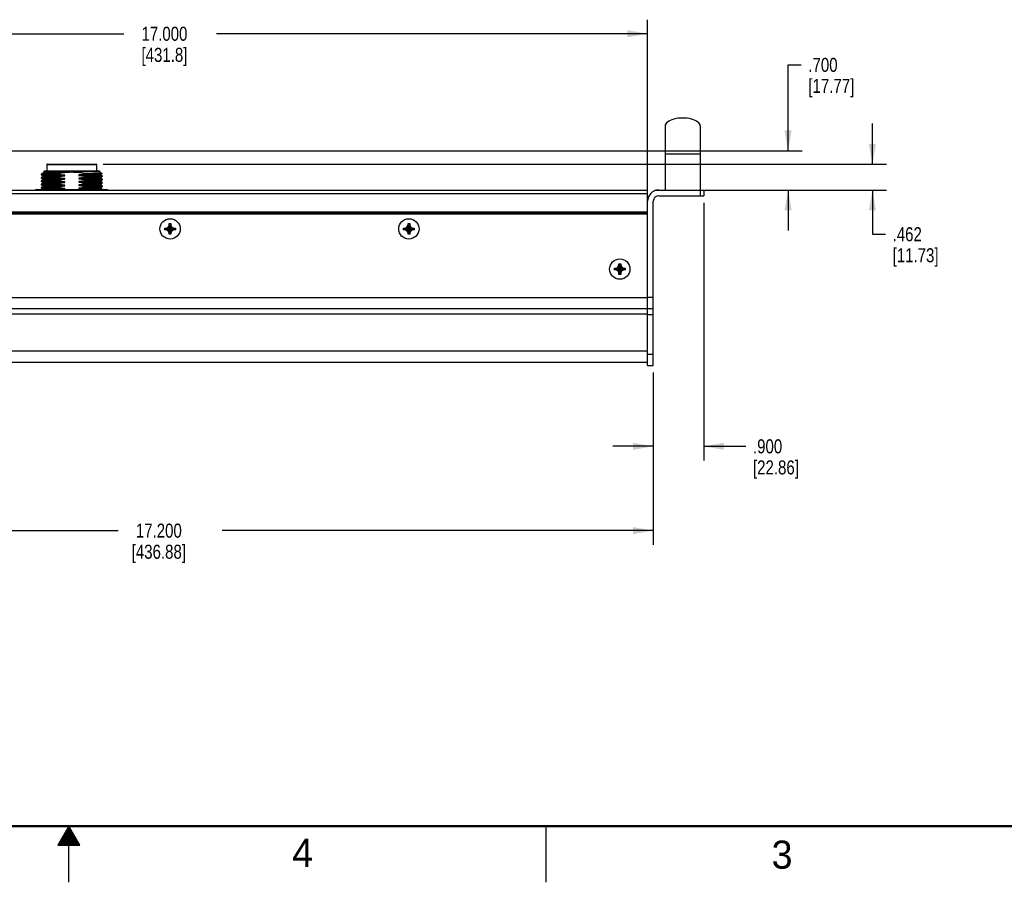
# Model space of a CAD drawing. Header units: inches. Extents: x 0 to 34, y 0 to 22.
# Tile 79 of 119: x 16.6 to 25.3, y 0 to 7.7. Entities that reach past the tile are written whole.
import ezdxf

# ---------------------------------------------------------------- set-up
doc = ezdxf.new("R2010")
doc.units = ezdxf.units.IN
doc.header["$LTSCALE"] = 1.87
doc.header["$MEASUREMENT"] = 0
doc.layers.get('0').update_dxf_attribs({"linetype": 'CONTINUOUS'})
doc.layers.add('02___PRT_ALL_AXES', color=7, linetype='CONTINUOUS')
doc.layers.add('DIMENSIONS', color=7, linetype='CONTINUOUS')
doc.styles.get("Standard").update_dxf_attribs({"font": 'txt', "width": 0.8})
doc.styles.add('TEXTSTYLE_2', font='txt')
doc.dimstyles.new('DIMSTYLE_1', dxfattribs={"dimtxt": 0.125, "dimasz": 0.18, "dimexe": 0.125, "dimexo": 0.0625, "dimgap": 0.0625, "dimtad": 0, "dimtih": 1, "dimtoh": 1, "dimdec": 3, "dimlfac": 2, "dimzin": 4, "dimdsep": 46, "dimtxsty": 'STANDARD', "dimblk": '_FILLED', "dimblk1": '_FILLED', "dimblk2": '_FILLED', "dimcen": 0.09, "dimadec": 0, "dimazin": 0, "dimtp": 0.001, "dimtm": 0.001, "dimtfac": 1, "dimtdec": 3, "dimtofl": 0, "dimtmove": 0, "dimatfit": 3, "dimldrblk": '_FILLED', "dimfxl": 1, "dimtolj": 1, "dimtzin": 4, "dimarcsym": 0})

# ---------------------------------------------------------------- blocks, each defined once
blk = doc.blocks.new('_FILLED')
at = {"color": 0, "linetype": 'BYBLOCK'}
blk.add_solid([(0, 0), (-1, 0.174), (-1, -0.174)], dxfattribs=at)
blk = doc.blocks.new('*D4')
at = {"layer": 'DIMENSIONS', "color": 2, "linetype": 'CONTINUOUS'}
for p, q in [((13.602, 4.5341), (13.602, 3.0029)), ((22.202, 4.5341), (22.202, 3.0029)), ((13.602, 3.1279), (17.4395, 3.1279)), ((22.202, 3.1279), (18.3645, 3.1279))]:
    blk.add_line(p, q, dxfattribs=at)
at = {"layer": 'DIMENSIONS', "color": 2, "linetype": 'CONTINUOUS', "xscale": 0.18, "yscale": 0.18, "zscale": 0.18, "rotation": 180}
blk.add_blockref('_FILLED', (13.602, 3.1279), dxfattribs=at)
at = {"layer": 'DIMENSIONS', "color": 2, "linetype": 'CONTINUOUS', "xscale": 0.18, "yscale": 0.18, "zscale": 0.18}
blk.add_blockref('_FILLED', (22.202, 3.1279), dxfattribs=at)
at = {"layer": 'DIMENSIONS', "color": 2, "linetype": 'CONTINUOUS', "insert": (17.802, 3.1904), "char_height": 0.125, "width": 0.8, "attachment_point": 2, "line_spacing_factor": 0.9}
blk.add_mtext('17.200\\P[436.88]', dxfattribs=at)
blk = doc.blocks.new('*D5')
at = {"layer": 'DIMENSIONS', "color": 2, "linetype": 'CONTINUOUS'}
for p, q in [((22.652, 6.0449), (22.652, 3.7529)), ((22.202, 4.5341), (22.202, 3.7529)), ((22.202, 3.8779), (21.842, 3.8779)), ((22.652, 3.8779), (23.0268, 3.8779))]:
    blk.add_line(p, q, dxfattribs=at)
at = {"layer": 'DIMENSIONS', "color": 2, "linetype": 'CONTINUOUS', "xscale": 0.18, "yscale": 0.18, "zscale": 0.18}
blk.add_blockref('_FILLED', (22.202, 3.8779), dxfattribs=at)
at = {"layer": 'DIMENSIONS', "color": 2, "linetype": 'CONTINUOUS', "xscale": 0.18, "yscale": 0.18, "zscale": 0.18, "rotation": 180}
blk.add_blockref('_FILLED', (22.652, 3.8779), dxfattribs=at)
at = {"layer": 'DIMENSIONS', "color": 2, "linetype": 'CONTINUOUS', "insert": (23.0893, 3.9404), "char_height": 0.125, "width": 0.7, "attachment_point": 1, "line_spacing_factor": 0.9}
blk.add_mtext('.900\\P[22.86]', dxfattribs=at)
blk = doc.blocks.new('*D9')
at = {"layer": 'DIMENSIONS', "color": 2, "linetype": 'CONTINUOUS'}
for p, q in [((24.152, 6.3883), (24.152, 6.7483)), ((17.306, 6.3883), (24.277, 6.3883)), ((22.2145, 6.1574), (24.277, 6.1574)), ((24.152, 6.1574), (24.152, 5.7649)), ((24.152, 5.7649), (24.2695, 5.7649))]:
    blk.add_line(p, q, dxfattribs=at)
at = {"layer": 'DIMENSIONS', "color": 2, "linetype": 'CONTINUOUS', "xscale": 0.18, "yscale": 0.18, "zscale": 0.18}
for p, rotation in [((24.152, 6.3883), 270), ((24.152, 6.1574), 90)]:
    blk.add_blockref('_FILLED', p, dxfattribs=dict(at, rotation=rotation))
at = {"layer": 'DIMENSIONS', "color": 2, "linetype": 'CONTINUOUS', "insert": (24.332, 5.8274), "char_height": 0.125, "width": 0.7, "attachment_point": 1, "line_spacing_factor": 0.9}
blk.add_mtext('.462\\P[11.73]', dxfattribs=at)
blk = doc.blocks.new('*D10')
at = {"layer": 'DIMENSIONS', "color": 2, "linetype": 'CONTINUOUS'}
for p, q in [((23.402, 6.5073), (23.402, 7.271)), ((23.402, 7.271), (23.5195, 7.271)), ((16.2465, 6.5073), (23.527, 6.5073)), ((22.2145, 6.1574), (23.527, 6.1574)), ((23.402, 6.1574), (23.402, 5.7974))]:
    blk.add_line(p, q, dxfattribs=at)
at = {"layer": 'DIMENSIONS', "color": 2, "linetype": 'CONTINUOUS', "xscale": 0.18, "yscale": 0.18, "zscale": 0.18}
for p, rotation in [((23.402, 6.5073), 270), ((23.402, 6.1574), 90)]:
    blk.add_blockref('_FILLED', p, dxfattribs=dict(at, rotation=rotation))
at = {"layer": 'DIMENSIONS', "color": 2, "linetype": 'CONTINUOUS', "insert": (23.582, 7.3335), "char_height": 0.125, "width": 0.7, "attachment_point": 1, "line_spacing_factor": 0.9}
blk.add_mtext('.700\\P[17.77]', dxfattribs=at)
blk = doc.blocks.new('*D22')
at = {"layer": 'DIMENSIONS', "color": 2, "linetype": 'CONTINUOUS'}
for p, q in [((13.652, 5.1141), (13.652, 7.6727)), ((22.152, 4.9107), (22.152, 7.6727)), ((13.652, 7.5477), (17.4895, 7.5477)), ((22.152, 7.5477), (18.3145, 7.5477))]:
    blk.add_line(p, q, dxfattribs=at)
at = {"layer": 'DIMENSIONS', "color": 2, "linetype": 'CONTINUOUS', "xscale": 0.18, "yscale": 0.18, "zscale": 0.18, "rotation": 180}
blk.add_blockref('_FILLED', (13.652, 7.5477), dxfattribs=at)
at = {"layer": 'DIMENSIONS', "color": 2, "linetype": 'CONTINUOUS', "xscale": 0.18, "yscale": 0.18, "zscale": 0.18}
blk.add_blockref('_FILLED', (22.152, 7.5477), dxfattribs=at)
at = {"layer": 'DIMENSIONS', "color": 2, "linetype": 'CONTINUOUS', "insert": (17.852, 7.6102), "char_height": 0.125, "width": 0.7, "attachment_point": 2, "line_spacing_factor": 0.9}
blk.add_mtext('17.000\\P[431.8]', dxfattribs=at)

msp = doc.modelspace()

# ---------------------------------------------------------------- linework, layer by layer
at = {"color": 7, "linetype": 'CONTINUOUS'}
for p, q in [((22.30774, 6.72738), (22.30774, 6.15738)), ((22.62024, 6.72738), (22.62024, 6.15738)), ((22.62024, 6.47738), (22.30774, 6.47738)), ((16.78093, 6.31937), (16.77129, 6.3138)), ((16.77129, 6.3138), (16.77129, 6.30642)), ((16.77129, 6.3138), (16.96481, 6.3138)), ((16.78093, 6.32922), (16.78093, 6.31937)), ((16.78093, 6.32922), (17.27306, 6.32922)), ((17.27306, 6.31937), (16.78093, 6.31937)), ((16.80554, 6.38335), (16.80554, 6.32922)), ((16.80554, 6.38335), (17.24845, 6.38335)), ((16.81046, 6.38827), (17.24353, 6.38827)), ((16.96481, 6.31265), (16.96481, 6.3138)), ((17.24845, 6.38335), (17.24845, 6.32922)), ((17.27306, 6.32922), (17.27306, 6.31937)), ((17.27306, 6.31937), (17.29545, 6.30645)), ((16.75546, 6.29735), (16.75534, 6.29722)), ((16.75534, 6.29722), (16.75534, 6.29348)), ((16.75547, 6.29334), (16.75534, 6.29348)), ((16.75546, 6.26783), (16.75534, 6.26769)), ((16.75534, 6.26769), (16.75534, 6.26396)), ((16.75547, 6.26381), (16.75534, 6.26396)), ((16.75546, 6.2383), (16.75534, 6.23816)), ((16.75534, 6.23816), (16.75534, 6.23443)), ((16.75547, 6.23428), (16.75534, 6.23443)), ((16.77141, 6.30656), (16.75546, 6.29735)), ((16.77141, 6.27704), (16.75546, 6.26782)), ((16.77141, 6.24751), (16.75546, 6.23829)), ((16.75547, 6.29333), (16.77129, 6.2842)), ((16.75547, 6.26381), (16.77129, 6.25467)), ((16.75547, 6.23428), (16.77129, 6.22514)), ((16.77129, 6.28428), (16.77129, 6.27689)), ((16.77129, 6.25475), (16.77129, 6.24737)), ((16.77129, 6.22522), (16.77129, 6.21784)), ((16.91549, 6.26001), (16.88395, 6.25934)), ((16.88395, 6.25196), (16.91549, 6.25263)), ((16.91549, 6.23048), (16.88395, 6.22981)), ((16.88395, 6.22243), (16.91549, 6.2231)), ((16.88399, 6.28149), (16.90065, 6.28185)), ((16.90065, 6.28185), (16.90214, 6.28188)), ((16.90214, 6.28188), (16.91551, 6.28216)), ((16.91749, 6.26005), (16.91549, 6.26001)), ((16.91549, 6.25263), (16.91749, 6.25267)), ((16.91749, 6.23052), (16.91549, 6.23048)), ((16.91549, 6.2231), (16.91749, 6.22314)), ((16.91551, 6.28216), (16.91749, 6.2822)), ((16.91621, 6.2731), (16.91577, 6.27309)), ((16.91577, 6.26935), (16.91621, 6.26936)), ((16.91621, 6.24357), (16.91577, 6.24356)), ((16.91577, 6.23983), (16.91621, 6.23984)), ((16.9162, 6.29889), (16.9162, 6.30262)), ((16.9162, 6.26936), (16.9162, 6.27309)), ((16.9162, 6.23984), (16.9162, 6.24357)), ((16.91749, 6.2822), (16.96481, 6.28312)), ((16.96481, 6.26098), (16.91749, 6.26005)), ((16.91749, 6.25267), (16.96481, 6.25359)), ((16.96481, 6.23145), (16.91749, 6.23052)), ((16.91749, 6.22314), (16.96481, 6.22407)), ((16.96481, 6.28312), (16.96481, 6.2905)), ((16.96481, 6.25359), (16.96481, 6.26098)), ((16.96481, 6.22407), (16.96481, 6.23145)), ((17.08918, 6.29281), (17.08918, 6.28543)), ((17.08918, 6.28543), (17.0948, 6.28554)), ((17.1365, 6.26421), (17.08918, 6.26329)), ((17.08918, 6.26329), (17.08918, 6.2559)), ((17.08918, 6.2559), (17.1365, 6.25683)), ((17.1365, 6.23468), (17.08918, 6.23376)), ((17.08918, 6.23376), (17.08918, 6.22638)), ((17.08918, 6.22638), (17.1365, 6.2273)), ((17.0948, 6.28554), (17.09688, 6.28558)), ((17.1385, 6.26425), (17.1365, 6.26421)), ((17.1365, 6.25683), (17.1385, 6.25687)), ((17.1385, 6.23472), (17.1365, 6.23468)), ((17.1365, 6.2273), (17.1385, 6.22734)), ((17.13822, 6.27705), (17.13778, 6.27705)), ((17.13778, 6.27331), (17.13822, 6.27332)), ((17.13822, 6.24753), (17.13778, 6.24752)), ((17.13778, 6.24378), (17.13822, 6.24379)), ((17.13779, 6.3046), (17.13779, 6.30284)), ((17.13779, 6.3046), (17.22085, 6.3046)), ((17.13779, 6.27704), (17.13779, 6.27331)), ((17.13779, 6.24752), (17.13779, 6.24379)), ((17.1422, 6.27713), (17.13822, 6.27705)), ((17.17004, 6.26492), (17.1385, 6.26425)), ((17.1385, 6.25687), (17.17004, 6.25754)), ((17.17004, 6.23539), (17.1385, 6.23472)), ((17.1385, 6.22734), (17.17004, 6.22801)), ((17.14606, 6.2772), (17.1422, 6.27713)), ((17.28258, 6.29893), (17.29546, 6.30637)), ((17.28258, 6.26937), (17.29853, 6.27859)), ((17.28258, 6.23984), (17.29853, 6.24906)), ((17.2827, 6.29907), (17.2827, 6.29166)), ((17.29852, 6.2826), (17.2827, 6.29174)), ((17.2827, 6.26951), (17.2827, 6.26213)), ((17.29852, 6.25307), (17.2827, 6.26221)), ((17.2827, 6.23999), (17.2827, 6.2326)), ((17.29852, 6.22355), (17.2827, 6.23268)), ((17.29545, 6.30645), (17.29545, 6.30638)), ((17.29852, 6.2826), (17.29865, 6.28245)), ((17.29852, 6.25307), (17.29865, 6.25293)), ((17.29852, 6.22354), (17.29865, 6.2234)), ((17.29853, 6.27858), (17.29865, 6.27872)), ((17.29853, 6.24905), (17.29865, 6.24919)), ((17.29865, 6.28245), (17.29865, 6.27872)), ((17.29865, 6.25292), (17.29865, 6.24919)), ((17.29865, 6.2234), (17.29865, 6.21967)), ((13.65199, 6.15738), (22.15199, 6.15738)), ((16.71252, 6.16278), (16.69903, 6.15738)), ((16.71252, 6.16278), (17.34147, 6.16278)), ((16.75546, 6.20877), (16.75534, 6.20863)), ((16.75534, 6.20863), (16.75534, 6.2049)), ((16.75547, 6.20475), (16.75534, 6.2049)), ((16.75546, 6.17924), (16.75534, 6.17911)), ((16.75534, 6.17911), (16.75534, 6.17537)), ((16.75547, 6.17523), (16.75534, 6.17537)), ((16.77141, 6.21798), (16.75546, 6.20877)), ((16.77141, 6.18845), (16.75546, 6.17924)), ((16.75547, 6.20475), (16.77129, 6.19562)), ((16.75547, 6.17522), (16.77129, 6.16609)), ((16.77129, 6.1957), (16.77129, 6.18831)), ((16.77129, 6.16617), (16.77129, 6.16278)), ((16.85821, 6.16278), (16.8694, 6.16305)), ((16.8694, 6.16305), (16.88395, 6.16338)), ((16.91549, 6.20096), (16.88395, 6.20029)), ((16.88395, 6.1929), (16.91549, 6.19357)), ((16.91549, 6.17143), (16.88395, 6.17076)), ((16.88395, 6.16338), (16.91549, 6.16405)), ((16.91749, 6.201), (16.91549, 6.20096)), ((16.91549, 6.19357), (16.91749, 6.19361)), ((16.91749, 6.17147), (16.91549, 6.17143)), ((16.91549, 6.16405), (16.91749, 6.16409)), ((16.91621, 6.21404), (16.91577, 6.21403)), ((16.91577, 6.2103), (16.91621, 6.21031)), ((16.91621, 6.18451), (16.91577, 6.18451)), ((16.91577, 6.18077), (16.91621, 6.18078)), ((16.9162, 6.21031), (16.9162, 6.21404)), ((16.9162, 6.18078), (16.9162, 6.18451)), ((16.96481, 6.20192), (16.91749, 6.201)), ((16.91749, 6.19361), (16.96481, 6.19454)), ((16.96481, 6.17239), (16.91749, 6.17147)), ((16.91749, 6.16409), (16.96481, 6.16501)), ((16.96481, 6.19454), (16.96481, 6.20192)), ((16.96481, 6.16501), (16.96481, 6.17239)), ((17.12354, 6.2049), (17.08918, 6.20423)), ((17.08918, 6.20423), (17.08918, 6.19685)), ((17.08918, 6.19685), (17.12349, 6.19751)), ((17.1365, 6.17563), (17.08918, 6.1747)), ((17.08918, 6.1747), (17.08918, 6.16732)), ((17.08918, 6.16732), (17.1365, 6.16825)), ((17.12349, 6.19751), (17.12601, 6.19756)), ((17.12619, 6.20495), (17.12354, 6.2049)), ((17.12601, 6.19756), (17.1274, 6.19759)), ((17.12742, 6.20497), (17.12619, 6.20495)), ((17.1274, 6.19759), (17.1365, 6.19777)), ((17.1365, 6.20516), (17.12742, 6.20497)), ((17.1385, 6.2052), (17.1365, 6.20516)), ((17.1365, 6.19777), (17.1385, 6.19781)), ((17.1385, 6.17567), (17.1365, 6.17563)), ((17.1365, 6.16825), (17.1385, 6.16829)), ((17.13822, 6.218), (17.13778, 6.21799)), ((17.13778, 6.21426), (17.13822, 6.21426)), ((17.13822, 6.18847), (17.13778, 6.18846)), ((17.13778, 6.18473), (17.13822, 6.18474)), ((17.13779, 6.21799), (17.13779, 6.21426)), ((17.13779, 6.18846), (17.13779, 6.18473)), ((17.17004, 6.20587), (17.1385, 6.2052)), ((17.1385, 6.19781), (17.17004, 6.19848)), ((17.17004, 6.17634), (17.1385, 6.17567)), ((17.1385, 6.16829), (17.17004, 6.16896)), ((17.28258, 6.21032), (17.29853, 6.21953)), ((17.28258, 6.18079), (17.29853, 6.19)), ((17.2827, 6.21046), (17.2827, 6.20307)), ((17.29852, 6.19402), (17.2827, 6.20315)), ((17.2827, 6.18093), (17.2827, 6.17355)), ((17.29852, 6.16449), (17.2827, 6.17363)), ((17.29852, 6.19402), (17.29865, 6.19387)), ((17.29852, 6.16449), (17.29865, 6.16434)), ((17.29853, 6.21953), (17.29865, 6.21966)), ((17.29853, 6.19), (17.29865, 6.19014)), ((17.29865, 6.19387), (17.29865, 6.19014)), ((17.29865, 6.16434), (17.29865, 6.16278)), ((17.34147, 6.16278), (17.35496, 6.15738)), ((22.15199, 5.94438), (22.15199, 6.15728)), ((22.25199, 6.15738), (22.65199, 6.15738)), ((22.62049, 6.15738), (22.62049, 6.10738)), ((22.65199, 6.15738), (22.65199, 6.10738)), ((13.65199, 6.12588), (22.15199, 6.12588)), ((22.20199, 4.59663), (22.20199, 6.05738)), ((22.25199, 6.10738), (22.65199, 6.10738)), ((13.65199, 5.96438), (22.15199, 5.96438)), ((13.65199, 5.95438), (22.15199, 5.95438)), ((17.85474, 5.80463), (17.85474, 5.81963)), ((17.85474, 5.80463), (17.94924, 5.81963)), ((17.85474, 5.81963), (17.86974, 5.81963)), ((17.85474, 5.81963), (17.94924, 5.80463)), ((17.86974, 5.80463), (17.85474, 5.80463)), ((17.86974, 5.81963), (17.88544, 5.82869)), ((17.86974, 5.80463), (17.93424, 5.81963)), ((17.86974, 5.81963), (17.93424, 5.80463)), ((17.88544, 5.79557), (17.86974, 5.80463)), ((17.88544, 5.82869), (17.89449, 5.84438)), ((17.88544, 5.79557), (17.91855, 5.82869)), ((17.88544, 5.82869), (17.91855, 5.79557)), ((17.89449, 5.77988), (17.88544, 5.79557)), ((17.89449, 5.84438), (17.89449, 5.85938)), ((17.89449, 5.76488), (17.90949, 5.85938)), ((17.90949, 5.76488), (17.89449, 5.85938)), ((17.89449, 5.85938), (17.90949, 5.85938)), ((17.89449, 5.77988), (17.90949, 5.84438)), ((17.90949, 5.77988), (17.89449, 5.84438)), ((17.90949, 5.85938), (17.90949, 5.84438)), ((17.90949, 5.84438), (17.91855, 5.82869)), ((17.91855, 5.79557), (17.90949, 5.77988)), ((17.91855, 5.82869), (17.93424, 5.81963)), ((17.93424, 5.80463), (17.91855, 5.79557)), ((17.93424, 5.81963), (17.94924, 5.81963)), ((17.94924, 5.80463), (17.93424, 5.80463)), ((17.94924, 5.81963), (17.94924, 5.80463)), ((19.97974, 5.80463), (20.07424, 5.81963)), ((19.97974, 5.81963), (19.99474, 5.81963)), ((19.97974, 5.81963), (20.07424, 5.80463)), ((19.97974, 5.80463), (19.97974, 5.81963)), ((19.99474, 5.80463), (19.97974, 5.80463)), ((19.99474, 5.81963), (20.01044, 5.82869)), ((19.99474, 5.80463), (20.05924, 5.81963)), ((19.99474, 5.81963), (20.05924, 5.80463)), ((20.01044, 5.79557), (19.99474, 5.80463)), ((20.01044, 5.82869), (20.01949, 5.84438)), ((20.01044, 5.79557), (20.04355, 5.82869)), ((20.01044, 5.82869), (20.04355, 5.79557)), ((20.01949, 5.77988), (20.01044, 5.79557)), ((20.01949, 5.85938), (20.03449, 5.85938)), ((20.01949, 5.84438), (20.01949, 5.85938)), ((20.01949, 5.76488), (20.03449, 5.85938)), ((20.03449, 5.76488), (20.01949, 5.85938)), ((20.01949, 5.77988), (20.03449, 5.84438)), ((20.03449, 5.77988), (20.01949, 5.84438)), ((20.03449, 5.85938), (20.03449, 5.84438)), ((20.03449, 5.84438), (20.04355, 5.82869)), ((20.04355, 5.79557), (20.03449, 5.77988)), ((20.04355, 5.82869), (20.05924, 5.81963)), ((20.05924, 5.80463), (20.04355, 5.79557)), ((20.05924, 5.81963), (20.07424, 5.81963)), ((20.07424, 5.80463), (20.05924, 5.80463)), ((20.07424, 5.81963), (20.07424, 5.80463)), ((17.89449, 5.76488), (17.89449, 5.77988)), ((17.90949, 5.76488), (17.89449, 5.76488)), ((17.90949, 5.77988), (17.90949, 5.76488)), ((20.01949, 5.76488), (20.01949, 5.77988)), ((20.03449, 5.76488), (20.01949, 5.76488)), ((20.03449, 5.77988), (20.03449, 5.76488)), ((21.85724, 5.44688), (21.95174, 5.46188)), ((21.85724, 5.46188), (21.87224, 5.46188)), ((21.85724, 5.46188), (21.95174, 5.44688)), ((21.85724, 5.44688), (21.85724, 5.46188)), ((21.87224, 5.44688), (21.85724, 5.44688)), ((21.87224, 5.46188), (21.88794, 5.47094)), ((21.87224, 5.44688), (21.93674, 5.46188)), ((21.87224, 5.46188), (21.93674, 5.44688)), ((21.88794, 5.43782), (21.87224, 5.44688)), ((21.88794, 5.47094), (21.89699, 5.48663)), ((21.88794, 5.47094), (21.92105, 5.43782)), ((21.88794, 5.43782), (21.92105, 5.47094)), ((21.89699, 5.42213), (21.88794, 5.43782)), ((21.89699, 5.50163), (21.91199, 5.50163)), ((21.91199, 5.40713), (21.89699, 5.50163)), ((21.89699, 5.48663), (21.89699, 5.50163)), ((21.89699, 5.40713), (21.91199, 5.50163)), ((21.91199, 5.42213), (21.89699, 5.48663)), ((21.89699, 5.42213), (21.91199, 5.48663)), ((21.91199, 5.50163), (21.91199, 5.48663)), ((21.91199, 5.48663), (21.92105, 5.47094)), ((21.92105, 5.43782), (21.91199, 5.42213)), ((21.92105, 5.47094), (21.93674, 5.46188)), ((21.93674, 5.44688), (21.92105, 5.43782)), ((21.93674, 5.46188), (21.95174, 5.46188)), ((21.95174, 5.44688), (21.93674, 5.44688)), ((21.95174, 5.46188), (21.95174, 5.44688)), ((21.89699, 5.40713), (21.89699, 5.42213)), ((21.91199, 5.40713), (21.89699, 5.40713)), ((21.91199, 5.42213), (21.91199, 5.40713)), ((22.20199, 5.20163), (22.15199, 5.20163)), ((22.15199, 5.09333), (22.15199, 5.1441)), ((22.20199, 5.10163), (22.15199, 5.10163)), ((22.15199, 5.05163), (22.20199, 5.05163)), ((22.15199, 4.59663), (22.15199, 4.69698)), ((22.15199, 4.69663), (22.20199, 4.69663)), ((22.15199, 4.59663), (22.20199, 4.59663))]:
    msp.add_line(p, q, dxfattribs=at)
at = {"color": 3, "linetype": 'CONTINUOUS'}
for p, q in [((22.15199, 5.94438), (13.65199, 5.94438)), ((22.15199, 5.1441), (22.15199, 5.94438)), ((13.65199, 5.20288), (22.15199, 5.20288)), ((13.65199, 5.10288), (22.15199, 5.10288)), ((22.15199, 4.69698), (22.15199, 5.09333)), ((22.15199, 5.05288), (13.65199, 5.05288)), ((13.65199, 4.72788), (22.15199, 4.72788)), ((13.65199, 4.62788), (22.15199, 4.62788))]:
    msp.add_line(p, q, dxfattribs=at)
at = {"color": 2, "linetype": 'CONTINUOUS'}
for p, q in [((17.00002, 0.5), (16.90203, 0.33028)), ((16.96538, 0.44), (17.03466, 0.44)), ((16.97115, 0.45), (17.02889, 0.45)), ((16.97693, 0.46), (17.02311, 0.46)), ((16.9827, 0.47), (17.01734, 0.47)), ((16.98847, 0.48), (17.01157, 0.48)), ((16.99425, 0.49), (17.00579, 0.49)), ((17.09801, 0.33028), (17.00002, 0.5)), ((17.00002, 0), (17.00002, 0.5)), ((21.25002, 0), (21.25002, 0.5)), ((16.91919, 0.36), (17.08085, 0.36)), ((16.92496, 0.37), (17.07508, 0.37)), ((16.93074, 0.38), (17.0693, 0.38)), ((16.93651, 0.39), (17.06353, 0.39)), ((16.94229, 0.4), (17.05776, 0.4)), ((16.94806, 0.41), (17.05198, 0.41)), ((16.95383, 0.42), (17.04621, 0.42)), ((16.95961, 0.43), (17.04044, 0.43)), ((16.90203, 0.33028), (17.09801, 0.33028)), ((16.90764, 0.34), (17.0924, 0.34)), ((16.91342, 0.35), (17.08662, 0.35))]:
    msp.add_line(p, q, dxfattribs=at)
at = {"color": 7, "linetype": 'CONTINUOUS', "const_width": 0.02}
msp.add_lwpolyline([(0.50002, 0.5), (33.50002, 0.5)], dxfattribs=at)
at = {"color": 7, "linetype": 'CONTINUOUS'}
for centre, radius, start, end in [((16.81046, 6.38335), 0.00492, 90, 180), ((17.24353, 6.38335), 0.00492, 0, 90), ((16.82769, 22.89159), 16.59165, 271.070964, 271.35771), ((17.04448, 5.6619), 0.50938, 98.998334, 100.460218), ((17.02787, 5.66977), 0.50131, 79.577028, 82.975184), ((22.25199, 6.05738), 0.1, 90, 180), ((22.25199, 6.05738), 0.05, 90, 180)]:
    msp.add_arc(centre, radius, start, end, dxfattribs=at)
msp.add_ellipse((22.46399, 6.72738), major_axis=(0.15625, 0), ratio=0.452, start_param=6.2831853, end_param=9.424778, dxfattribs=at)
for points, knots in [([(16.77142, 6.30657), (16.77158, 6.30666), (16.77209, 6.3068), (16.77362, 6.30709), (16.77658, 6.30739), (16.78133, 6.30776), (16.7877, 6.30813), (16.79565, 6.3085), (16.80511, 6.30888), (16.81602, 6.30925), (16.83324, 6.30978), (16.85778, 6.31042), (16.89038, 6.31117), (16.92656, 6.31192), (16.95176, 6.3124), (16.96481, 6.31265)], [0, 0, 0, 0, 0.0029401, 0.007945, 0.0242463, 0.0489278, 0.0819273, 0.1231265, 0.1721934, 0.2287301, 0.292338, 0.4391704, 0.6092142, 0.7978129, 1, 1, 1, 1]), ([(16.96481, 6.3138), (16.97918, 6.31582), (17.00815, 6.31857), (17.06628, 6.31816), (17.10955, 6.31125), (17.13779, 6.3046)], [0, 0, 0, 0, 0.2501195, 0.5002278, 1, 1, 1, 1]), ([(16.75534, 6.29348), (16.75535, 6.29357), (16.75565, 6.29372), (16.75615, 6.29385), (16.75706, 6.29402), (16.75891, 6.29426), (16.7621, 6.29455), (16.76694, 6.29487), (16.77314, 6.2952), (16.78066, 6.29554), (16.78946, 6.29587), (16.79948, 6.2962), (16.81068, 6.29654), (16.82777, 6.29701), (16.8516, 6.29758), (16.88279, 6.29824), (16.90474, 6.29867), (16.91621, 6.29889)], [0, 0, 0, 0, 0.0015502, 0.0050192, 0.0105818, 0.0182633, 0.0399871, 0.0701578, 0.1087136, 0.1555387, 0.2103253, 0.2727161, 0.3423534, 0.4188789, 0.5911596, 0.7862968, 1, 1, 1, 1]), ([(16.75534, 6.26396), (16.75535, 6.26404), (16.75565, 6.26419), (16.75615, 6.26432), (16.75705, 6.26449), (16.75889, 6.26473), (16.76208, 6.26502), (16.76691, 6.26534), (16.77309, 6.26567), (16.78058, 6.26601), (16.78936, 6.26634), (16.79935, 6.26667), (16.81051, 6.26701), (16.82756, 6.26747), (16.85132, 6.26805), (16.88244, 6.26871), (16.90433, 6.26914), (16.91577, 6.26935)], [0, 0, 0, 0, 0.0015508, 0.0050192, 0.0105803, 0.0182595, 0.0399765, 0.0701378, 0.1086816, 0.1554935, 0.2102674, 0.2726466, 0.3422743, 0.4187926, 0.5910697, 0.7862312, 1, 1, 1, 1]), ([(16.75534, 6.23443), (16.75535, 6.23451), (16.75565, 6.23466), (16.75615, 6.23479), (16.75705, 6.23496), (16.75889, 6.2352), (16.76208, 6.23549), (16.76691, 6.23582), (16.77309, 6.23615), (16.78058, 6.23648), (16.78936, 6.23681), (16.79935, 6.23715), (16.81051, 6.23748), (16.82756, 6.23795), (16.85132, 6.23852), (16.88244, 6.23918), (16.90433, 6.23961), (16.91577, 6.23983)], [0, 0, 0, 0, 0.0015508, 0.0050192, 0.0105802, 0.0182595, 0.0399765, 0.0701378, 0.1086815, 0.1554934, 0.2102672, 0.2726465, 0.3422741, 0.4187924, 0.5910695, 0.786231, 1, 1, 1, 1]), ([(16.9162, 6.30262), (16.90501, 6.30241), (16.88357, 6.302), (16.85303, 6.30134), (16.82591, 6.3007), (16.80569, 6.30014), (16.79161, 6.29968), (16.78275, 6.29935), (16.7751, 6.29903), (16.76867, 6.29871), (16.76353, 6.29838), (16.75965, 6.2981), (16.75713, 6.29774), (16.75582, 6.29756), (16.75546, 6.29735)], [0, 0, 0, 0, 0.2086945, 0.3997904, 0.5695345, 0.7146048, 0.7769769, 0.8321595, 0.8798779, 0.9199051, 0.9520447, 0.9761526, 0.9921323, 1, 1, 1, 1]), ([(16.91577, 6.27309), (16.90461, 6.27288), (16.88322, 6.27246), (16.85276, 6.27181), (16.82571, 6.27117), (16.80555, 6.27061), (16.79151, 6.27015), (16.78267, 6.26982), (16.77503, 6.2695), (16.76862, 6.26918), (16.76351, 6.26885), (16.75965, 6.26856), (16.75714, 6.26821), (16.75583, 6.26804), (16.75547, 6.26783)], [0, 0, 0, 0, 0.2087929, 0.3999983, 0.5696234, 0.7146071, 0.7770289, 0.8322958, 0.8800771, 0.92006, 0.9520919, 0.9761117, 0.992073, 1, 1, 1, 1]), ([(16.91577, 6.24356), (16.90461, 6.24335), (16.88322, 6.24293), (16.85276, 6.24228), (16.82571, 6.24164), (16.80555, 6.24108), (16.79151, 6.24062), (16.78267, 6.2403), (16.77503, 6.23997), (16.76862, 6.23965), (16.76351, 6.23932), (16.75965, 6.23904), (16.75714, 6.23869), (16.75583, 6.23851), (16.75547, 6.2383)], [0, 0, 0, 0, 0.2087931, 0.3999986, 0.5696237, 0.7146073, 0.7770291, 0.8322959, 0.8800772, 0.9200601, 0.9520919, 0.9761117, 0.992073, 1, 1, 1, 1]), ([(16.96481, 6.2905), (16.95146, 6.29025), (16.9257, 6.28975), (16.88879, 6.28899), (16.86023, 6.28833), (16.83953, 6.2878), (16.82586, 6.28741), (16.81357, 6.28703), (16.80273, 6.28664), (16.79342, 6.28626), (16.78573, 6.28588), (16.78035, 6.28555), (16.7769, 6.28527), (16.77494, 6.28508), (16.77343, 6.28489), (16.77229, 6.2847), (16.77168, 6.28455), (16.77129, 6.28438), (16.77129, 6.28428)], [0, 0, 0, 0, 0.2066858, 0.3990127, 0.5716537, 0.6489907, 0.7196869, 0.7833136, 0.839443, 0.8876475, 0.9275032, 0.958717, 0.9710527, 0.9811959, 0.9891405, 0.9948862, 0.998453, 1, 1, 1, 1]), ([(16.88395, 6.25934), (16.87569, 6.25916), (16.86002, 6.2588), (16.83788, 6.25823), (16.81855, 6.25767), (16.80434, 6.25718), (16.79458, 6.25678), (16.78854, 6.25649), (16.78341, 6.25621), (16.77919, 6.25593), (16.77588, 6.25565), (16.77353, 6.25539), (16.7721, 6.25514), (16.77148, 6.25495), (16.77129, 6.25481), (16.77129, 6.25475)], [0, 0, 0, 0, 0.2194912, 0.4165991, 0.5886732, 0.7333557, 0.7946894, 0.8482933, 0.8939027, 0.9314082, 0.9607571, 0.9819071, 0.9948527, 0.9983089, 1, 1, 1, 1]), ([(16.88395, 6.22981), (16.87569, 6.22963), (16.86002, 6.22927), (16.83788, 6.2287), (16.81855, 6.22814), (16.80434, 6.22765), (16.79458, 6.22725), (16.78854, 6.22697), (16.78341, 6.22668), (16.77919, 6.2264), (16.77588, 6.22613), (16.77353, 6.22586), (16.7721, 6.22561), (16.77148, 6.22542), (16.77129, 6.22529), (16.77129, 6.22522)], [0, 0, 0, 0, 0.2194914, 0.4165993, 0.5886734, 0.7333558, 0.7946895, 0.8482934, 0.8939027, 0.9314082, 0.9607571, 0.9819071, 0.9948527, 0.9983089, 1, 1, 1, 1]), ([(16.77142, 6.27704), (16.7717, 6.2772), (16.77264, 6.27738), (16.77443, 6.27766), (16.77712, 6.27791), (16.78067, 6.27818), (16.78508, 6.27845), (16.79266, 6.27885), (16.80415, 6.27932), (16.82022, 6.27986), (16.83917, 6.28041), (16.86075, 6.28096), (16.87598, 6.28131), (16.88399, 6.28149)], [0, 0, 0, 0, 0.0085637, 0.0247813, 0.04871, 0.0803243, 0.1195806, 0.1664265, 0.282179, 0.4255847, 0.5945022, 0.7867865, 1, 1, 1, 1]), ([(16.77142, 6.24751), (16.7717, 6.24767), (16.77264, 6.24785), (16.77443, 6.24813), (16.77712, 6.24838), (16.78067, 6.24866), (16.78508, 6.24893), (16.79265, 6.24932), (16.80414, 6.24979), (16.8202, 6.25034), (16.83915, 6.25088), (16.86072, 6.25143), (16.87594, 6.25178), (16.88395, 6.25196)], [0, 0, 0, 0, 0.0085642, 0.024782, 0.0487106, 0.0803245, 0.1195802, 0.1664252, 0.282176, 0.4255803, 0.5944974, 0.7867827, 1, 1, 1, 1]), ([(16.77142, 6.21799), (16.7717, 6.21815), (16.77264, 6.21832), (16.77443, 6.2186), (16.77712, 6.21885), (16.78067, 6.21913), (16.78508, 6.2194), (16.79265, 6.21979), (16.80414, 6.22027), (16.8202, 6.22081), (16.83915, 6.22136), (16.86072, 6.2219), (16.87594, 6.22225), (16.88395, 6.22243)], [0, 0, 0, 0, 0.0085642, 0.024782, 0.0487106, 0.0803245, 0.1195802, 0.1664252, 0.2821758, 0.4255801, 0.5944972, 0.7867825, 1, 1, 1, 1]), ([(17.28258, 6.2989), (17.28242, 6.2988), (17.28192, 6.29866), (17.28097, 6.29848), (17.27961, 6.2983), (17.27697, 6.29803), (17.27266, 6.2977), (17.26628, 6.29733), (17.25834, 6.29696), (17.24889, 6.29659), (17.23799, 6.29621), (17.22077, 6.29568), (17.19622, 6.29504), (17.16361, 6.2943), (17.12744, 6.29355), (17.10223, 6.29306), (17.08918, 6.29281)], [0, 0, 0, 0, 0.0029017, 0.0078851, 0.0149883, 0.0242106, 0.048969, 0.0820282, 0.1231749, 0.1721489, 0.2286297, 0.2922512, 0.4392063, 0.6091893, 0.7977573, 1, 1, 1, 1]), ([(17.09688, 6.28558), (17.10978, 6.28582), (17.13464, 6.28631), (17.17019, 6.28706), (17.19763, 6.2877), (17.21749, 6.28822), (17.23057, 6.2886), (17.24233, 6.28897), (17.25269, 6.28935), (17.26158, 6.28972), (17.26892, 6.29009), (17.27405, 6.29042), (17.27735, 6.29069), (17.27922, 6.29088), (17.28066, 6.29106), (17.28174, 6.29125), (17.28233, 6.29139), (17.2827, 6.29156), (17.2827, 6.29166)], [0, 0, 0, 0, 0.2080056, 0.4008819, 0.5734665, 0.6506394, 0.7211279, 0.7845168, 0.840391, 0.8883362, 0.9279443, 0.9589569, 0.971213, 0.9812911, 0.9891857, 0.9948972, 0.9984472, 1, 1, 1, 1]), ([(17.13822, 6.27332), (17.14938, 6.27353), (17.17077, 6.27395), (17.20123, 6.2746), (17.22828, 6.27524), (17.24843, 6.2758), (17.26247, 6.27626), (17.27132, 6.27658), (17.27896, 6.27691), (17.28536, 6.27723), (17.29048, 6.27756), (17.29434, 6.27784), (17.29685, 6.27819), (17.29816, 6.27837), (17.29852, 6.27858)], [0, 0, 0, 0, 0.2087928, 0.3999982, 0.5696232, 0.714607, 0.7770288, 0.8322957, 0.8800771, 0.92006, 0.9520919, 0.9761117, 0.992073, 1, 1, 1, 1]), ([(17.29865, 6.25293), (17.29864, 6.25284), (17.29834, 6.25269), (17.29784, 6.25256), (17.29694, 6.25239), (17.29509, 6.25215), (17.29191, 6.25186), (17.28708, 6.25154), (17.2809, 6.25121), (17.27341, 6.25087), (17.26463, 6.25054), (17.25464, 6.25021), (17.24348, 6.24987), (17.22643, 6.24941), (17.20267, 6.24883), (17.17155, 6.24817), (17.14966, 6.24774), (17.13822, 6.24753)], [0, 0, 0, 0, 0.0015498, 0.0050171, 0.010577, 0.0182551, 0.0399703, 0.0701301, 0.1086727, 0.1554839, 0.2102573, 0.2726366, 0.3422645, 0.4187835, 0.5910626, 0.7862272, 1, 1, 1, 1]), ([(17.13822, 6.24379), (17.14938, 6.244), (17.17077, 6.24442), (17.20123, 6.24507), (17.22828, 6.24571), (17.24843, 6.24627), (17.26247, 6.24673), (17.27132, 6.24706), (17.27896, 6.24738), (17.28536, 6.2477), (17.29048, 6.24803), (17.29434, 6.24832), (17.29685, 6.24867), (17.29816, 6.24884), (17.29852, 6.24905)], [0, 0, 0, 0, 0.2087929, 0.3999984, 0.5696234, 0.7146071, 0.777029, 0.8322958, 0.8800771, 0.9200601, 0.9520919, 0.9761117, 0.992073, 1, 1, 1, 1]), ([(17.29865, 6.2234), (17.29864, 6.22331), (17.29834, 6.22316), (17.29784, 6.22303), (17.29694, 6.22286), (17.29509, 6.22262), (17.29191, 6.22233), (17.28708, 6.22201), (17.2809, 6.22168), (17.27341, 6.22135), (17.26463, 6.22101), (17.25464, 6.22068), (17.24348, 6.22034), (17.22643, 6.21988), (17.20267, 6.21931), (17.17155, 6.21864), (17.14966, 6.21822), (17.13822, 6.218)], [0, 0, 0, 0, 0.0015498, 0.005017, 0.010577, 0.0182551, 0.0399703, 0.07013, 0.1086727, 0.1554838, 0.2102571, 0.2726363, 0.3422642, 0.4187832, 0.5910624, 0.7862271, 1, 1, 1, 1]), ([(17.29865, 6.28245), (17.29864, 6.28237), (17.29836, 6.28222), (17.29788, 6.2821), (17.29703, 6.28193), (17.29529, 6.2817), (17.29227, 6.28142), (17.28771, 6.2811), (17.28186, 6.28078), (17.27477, 6.28046), (17.26646, 6.28014), (17.25698, 6.27981), (17.24639, 6.27948), (17.2302, 6.27903), (17.20758, 6.27847), (17.17791, 6.27783), (17.15701, 6.27741), (17.14606, 6.2772)], [0, 0, 0, 0, 0.0015617, 0.0050183, 0.0105518, 0.0181896, 0.0397855, 0.0697782, 0.108109, 0.1546846, 0.2092318, 0.2714065, 0.3408639, 0.4172584, 0.5894759, 0.785062, 1, 1, 1, 1]), ([(17.28257, 6.26937), (17.28229, 6.26921), (17.28135, 6.26903), (17.27956, 6.26875), (17.27687, 6.2685), (17.27332, 6.26822), (17.26891, 6.26795), (17.26134, 6.26756), (17.24985, 6.26709), (17.23378, 6.26654), (17.21484, 6.266), (17.19327, 6.26545), (17.17804, 6.2651), (17.17004, 6.26492)], [0, 0, 0, 0, 0.0085642, 0.024782, 0.0487106, 0.0803245, 0.1195803, 0.1664253, 0.2821762, 0.4255806, 0.5944978, 0.786783, 1, 1, 1, 1]), ([(17.17004, 6.25754), (17.1783, 6.25772), (17.19397, 6.25808), (17.21611, 6.25865), (17.23543, 6.25921), (17.24965, 6.2597), (17.25941, 6.2601), (17.26545, 6.26039), (17.27058, 6.26067), (17.2748, 6.26095), (17.27811, 6.26123), (17.28046, 6.26149), (17.28189, 6.26174), (17.28251, 6.26193), (17.2827, 6.26207), (17.2827, 6.26213)], [0, 0, 0, 0, 0.2194912, 0.416599, 0.5886732, 0.7333557, 0.7946894, 0.8482933, 0.8939027, 0.9314082, 0.9607571, 0.9819071, 0.9948527, 0.9983089, 1, 1, 1, 1]), ([(17.28257, 6.23984), (17.28229, 6.23968), (17.28135, 6.2395), (17.27956, 6.23923), (17.27687, 6.23897), (17.27332, 6.2387), (17.26891, 6.23843), (17.26134, 6.23803), (17.24985, 6.23756), (17.23378, 6.23702), (17.21484, 6.23647), (17.19327, 6.23592), (17.17804, 6.23557), (17.17004, 6.23539)], [0, 0, 0, 0, 0.0085642, 0.024782, 0.0487106, 0.0803245, 0.1195802, 0.1664252, 0.2821761, 0.4255804, 0.5944976, 0.7867828, 1, 1, 1, 1]), ([(17.17004, 6.22801), (17.1783, 6.22819), (17.19397, 6.22856), (17.21611, 6.22912), (17.23543, 6.22969), (17.24965, 6.23017), (17.25941, 6.23058), (17.26545, 6.23086), (17.27058, 6.23114), (17.2748, 6.23142), (17.27811, 6.2317), (17.28046, 6.23196), (17.28189, 6.23221), (17.28251, 6.23241), (17.2827, 6.23254), (17.2827, 6.2326)], [0, 0, 0, 0, 0.2194913, 0.4165992, 0.5886734, 0.7333558, 0.7946895, 0.8482934, 0.8939027, 0.9314082, 0.9607571, 0.9819071, 0.9948527, 0.9983089, 1, 1, 1, 1]), ([(17.29545, 6.30638), (17.29531, 6.3063), (17.29477, 6.30625), (17.29373, 6.30612), (17.29208, 6.30602), (17.28986, 6.3059), (17.28706, 6.30579), (17.28219, 6.30562), (17.27471, 6.30542), (17.26411, 6.30521), (17.25141, 6.30501), (17.23675, 6.30481), (17.22634, 6.30468), (17.22083, 6.30461)], [0, 0, 0, 0, 0.0065007, 0.0207381, 0.0428026, 0.0726528, 0.1102066, 0.1553856, 0.2683857, 0.4109322, 0.581599, 0.7786162, 1, 1, 1, 1]), ([(16.75534, 6.2049), (16.75535, 6.20498), (16.75565, 6.20514), (16.75615, 6.20527), (16.75705, 6.20544), (16.75889, 6.20568), (16.76208, 6.20597), (16.76691, 6.20629), (16.77309, 6.20662), (16.78058, 6.20695), (16.78936, 6.20728), (16.79935, 6.20762), (16.81051, 6.20795), (16.82756, 6.20842), (16.85132, 6.20899), (16.88244, 6.20965), (16.90433, 6.21008), (16.91577, 6.2103)], [0, 0, 0, 0, 0.0015508, 0.0050192, 0.0105802, 0.0182595, 0.0399765, 0.0701377, 0.1086815, 0.1554933, 0.2102671, 0.2726463, 0.3422738, 0.4187922, 0.5910692, 0.7862309, 1, 1, 1, 1]), ([(16.75534, 6.17537), (16.75535, 6.17546), (16.75565, 6.17561), (16.75615, 6.17574), (16.75705, 6.17591), (16.75889, 6.17615), (16.76208, 6.17644), (16.76691, 6.17676), (16.77309, 6.17709), (16.78058, 6.17742), (16.78936, 6.17776), (16.79935, 6.17809), (16.81051, 6.17843), (16.82756, 6.17889), (16.85132, 6.17946), (16.88244, 6.18013), (16.90433, 6.18055), (16.91577, 6.18077)], [0, 0, 0, 0, 0.0015508, 0.0050192, 0.0105803, 0.0182595, 0.0399765, 0.0701377, 0.1086814, 0.1554933, 0.210267, 0.2726461, 0.3422736, 0.4187919, 0.591069, 0.7862308, 1, 1, 1, 1]), ([(16.91577, 6.21403), (16.90461, 6.21382), (16.88322, 6.2134), (16.85276, 6.21276), (16.82571, 6.21211), (16.80555, 6.21155), (16.79151, 6.21109), (16.78267, 6.21077), (16.77503, 6.21044), (16.76862, 6.21013), (16.76351, 6.2098), (16.75965, 6.20951), (16.75714, 6.20916), (16.75583, 6.20898), (16.75547, 6.20877)], [0, 0, 0, 0, 0.2087932, 0.3999988, 0.5696239, 0.7146075, 0.7770292, 0.832296, 0.8800772, 0.9200601, 0.9520919, 0.9761117, 0.992073, 1, 1, 1, 1]), ([(16.91577, 6.18451), (16.90461, 6.18429), (16.88322, 6.18388), (16.85276, 6.18323), (16.82571, 6.18258), (16.80555, 6.18202), (16.79151, 6.18157), (16.78267, 6.18124), (16.77503, 6.18092), (16.76862, 6.1806), (16.76351, 6.18027), (16.75965, 6.17998), (16.75714, 6.17963), (16.75583, 6.17946), (16.75547, 6.17924)], [0, 0, 0, 0, 0.2087933, 0.399999, 0.5696242, 0.7146077, 0.7770294, 0.8322961, 0.8800773, 0.9200601, 0.9520919, 0.9761117, 0.992073, 1, 1, 1, 1]), ([(16.88395, 6.20029), (16.87569, 6.2001), (16.86002, 6.19974), (16.83788, 6.19918), (16.81855, 6.19861), (16.80434, 6.19812), (16.79458, 6.19772), (16.78854, 6.19744), (16.78341, 6.19716), (16.77919, 6.19688), (16.77588, 6.1966), (16.77353, 6.19634), (16.7721, 6.19609), (16.77148, 6.19589), (16.77129, 6.19576), (16.77129, 6.19569)], [0, 0, 0, 0, 0.2194915, 0.4165995, 0.5886736, 0.7333559, 0.7946896, 0.8482934, 0.8939028, 0.9314082, 0.9607571, 0.9819071, 0.9948527, 0.9983089, 1, 1, 1, 1]), ([(16.88395, 6.17076), (16.87569, 6.17058), (16.86002, 6.17022), (16.83788, 6.16965), (16.81855, 6.16908), (16.80434, 6.1686), (16.79458, 6.16819), (16.78854, 6.16791), (16.78341, 6.16763), (16.77919, 6.16735), (16.77588, 6.16707), (16.77353, 6.16681), (16.7721, 6.16656), (16.77148, 6.16637), (16.77129, 6.16623), (16.77129, 6.16617)], [0, 0, 0, 0, 0.2194917, 0.4165997, 0.5886738, 0.733356, 0.7946896, 0.8482934, 0.8939028, 0.9314082, 0.9607571, 0.9819071, 0.9948527, 0.9983089, 1, 1, 1, 1]), ([(16.77142, 6.18846), (16.7717, 6.18862), (16.77264, 6.18879), (16.77443, 6.18907), (16.77712, 6.18933), (16.78067, 6.1896), (16.78508, 6.18987), (16.79265, 6.19027), (16.80414, 6.19074), (16.8202, 6.19128), (16.83915, 6.19183), (16.86072, 6.19238), (16.87594, 6.19273), (16.88395, 6.1929)], [0, 0, 0, 0, 0.0085642, 0.024782, 0.0487106, 0.0803245, 0.1195802, 0.1664251, 0.2821757, 0.4255799, 0.594497, 0.7867824, 1, 1, 1, 1]), ([(17.13822, 6.21426), (17.14938, 6.21448), (17.17077, 6.21489), (17.20123, 6.21554), (17.22828, 6.21619), (17.24843, 6.21675), (17.26247, 6.2172), (17.27132, 6.21753), (17.27896, 6.21785), (17.28536, 6.21817), (17.29048, 6.2185), (17.29434, 6.21879), (17.29685, 6.21914), (17.29816, 6.21931), (17.29852, 6.21953)], [0, 0, 0, 0, 0.2087931, 0.3999986, 0.5696237, 0.7146073, 0.7770291, 0.8322959, 0.8800772, 0.9200601, 0.9520919, 0.9761117, 0.992073, 1, 1, 1, 1]), ([(17.29865, 6.19387), (17.29864, 6.19379), (17.29834, 6.19363), (17.29784, 6.1935), (17.29694, 6.19334), (17.29509, 6.19309), (17.29191, 6.19281), (17.28708, 6.19248), (17.2809, 6.19215), (17.27341, 6.19182), (17.26463, 6.19149), (17.25464, 6.19115), (17.24348, 6.19082), (17.22643, 6.19035), (17.20267, 6.18978), (17.17155, 6.18912), (17.14966, 6.18869), (17.13822, 6.18847)], [0, 0, 0, 0, 0.0015498, 0.005017, 0.0105769, 0.0182551, 0.0399703, 0.07013, 0.1086726, 0.1554836, 0.210257, 0.2726361, 0.342264, 0.4187829, 0.5910621, 0.7862269, 1, 1, 1, 1]), ([(17.13822, 6.18474), (17.14938, 6.18495), (17.17077, 6.18537), (17.20123, 6.18601), (17.22828, 6.18666), (17.24843, 6.18722), (17.26247, 6.18768), (17.27132, 6.188), (17.27896, 6.18833), (17.28536, 6.18865), (17.29048, 6.18897), (17.29434, 6.18926), (17.29685, 6.18961), (17.29816, 6.18979), (17.29852, 6.19)], [0, 0, 0, 0, 0.2087932, 0.3999988, 0.5696239, 0.7146075, 0.7770292, 0.832296, 0.8800772, 0.9200601, 0.9520919, 0.9761117, 0.992073, 1, 1, 1, 1]), ([(17.28257, 6.21031), (17.28229, 6.21015), (17.28135, 6.20998), (17.27956, 6.2097), (17.27687, 6.20944), (17.27332, 6.20917), (17.26891, 6.2089), (17.26134, 6.2085), (17.24985, 6.20803), (17.23378, 6.20749), (17.21484, 6.20694), (17.19327, 6.20639), (17.17804, 6.20604), (17.17004, 6.20587)], [0, 0, 0, 0, 0.0085642, 0.024782, 0.0487106, 0.0803245, 0.1195802, 0.1664252, 0.2821759, 0.4255803, 0.5944974, 0.7867827, 1, 1, 1, 1]), ([(17.17004, 6.19848), (17.1783, 6.19867), (17.19397, 6.19903), (17.21611, 6.19959), (17.23543, 6.20016), (17.24965, 6.20065), (17.25941, 6.20105), (17.26545, 6.20133), (17.27058, 6.20161), (17.2748, 6.20189), (17.27811, 6.20217), (17.28046, 6.20243), (17.28189, 6.20269), (17.28251, 6.20288), (17.2827, 6.20301), (17.2827, 6.20308)], [0, 0, 0, 0, 0.2194915, 0.4165994, 0.5886736, 0.7333559, 0.7946895, 0.8482934, 0.8939028, 0.9314082, 0.9607571, 0.9819071, 0.9948527, 0.9983089, 1, 1, 1, 1]), ([(17.28257, 6.18078), (17.28229, 6.18062), (17.28135, 6.18045), (17.27956, 6.18017), (17.27687, 6.17992), (17.27332, 6.17964), (17.26891, 6.17937), (17.26134, 6.17898), (17.24985, 6.1785), (17.23378, 6.17796), (17.21484, 6.17741), (17.19327, 6.17687), (17.17804, 6.17652), (17.17004, 6.17634)], [0, 0, 0, 0, 0.0085642, 0.024782, 0.0487106, 0.0803245, 0.1195802, 0.1664251, 0.2821758, 0.4255801, 0.5944972, 0.7867825, 1, 1, 1, 1]), ([(17.17004, 6.16896), (17.1783, 6.16914), (17.19397, 6.1695), (17.21611, 6.17007), (17.23543, 6.17063), (17.24965, 6.17112), (17.25941, 6.17152), (17.26545, 6.1718), (17.27058, 6.17209), (17.2748, 6.17237), (17.27811, 6.17265), (17.28046, 6.17291), (17.28189, 6.17316), (17.28251, 6.17335), (17.2827, 6.17348), (17.2827, 6.17355)], [0, 0, 0, 0, 0.2194917, 0.4165997, 0.5886737, 0.733356, 0.7946896, 0.8482934, 0.8939028, 0.9314082, 0.9607571, 0.9819071, 0.9948527, 0.9983089, 1, 1, 1, 1]), ([(17.29865, 6.16434), (17.29864, 6.16424), (17.29822, 6.16407), (17.29757, 6.16392), (17.29635, 6.16372), (17.29473, 6.16354), (17.29263, 6.16335), (17.28893, 6.16307), (17.28592, 6.16289), (17.28377, 6.16278)], [0, 0, 0, 0, 0.0207999, 0.0698157, 0.1490212, 0.2586427, 0.3986578, 0.5689728, 1, 1, 1, 1])]:
    msp.add_open_spline(points, degree=3, knots=knots, dxfattribs=at)
for points in [[(16.96481, 6.31265), (16.94847, 6.31006), (16.93224, 6.30666), (16.9162, 6.30262)], [(16.9162, 6.29889), (16.93226, 6.29536), (16.94849, 6.2925), (16.96481, 6.2905)], [(16.96481, 6.28312), (16.94847, 6.28054), (16.93224, 6.27713), (16.9162, 6.27309)], [(16.9162, 6.26936), (16.93226, 6.26583), (16.94849, 6.26298), (16.96481, 6.26098)], [(16.96481, 6.25359), (16.94847, 6.25101), (16.93224, 6.2476), (16.9162, 6.24357)], [(16.9162, 6.23984), (16.93226, 6.2363), (16.94849, 6.23345), (16.96481, 6.23145)], [(16.96481, 6.22407), (16.94847, 6.22148), (16.93224, 6.21808), (16.9162, 6.21404)], [(17.08918, 6.29281), (17.10552, 6.2954), (17.12174, 6.29881), (17.13779, 6.30284)], [(17.13779, 6.27704), (17.12173, 6.28058), (17.1055, 6.28343), (17.08918, 6.28543)], [(17.08918, 6.26329), (17.10552, 6.26587), (17.12175, 6.26928), (17.13779, 6.27331)], [(17.13779, 6.24752), (17.12173, 6.25105), (17.1055, 6.2539), (17.08918, 6.2559)], [(17.08918, 6.23376), (17.10552, 6.23634), (17.12175, 6.23975), (17.13779, 6.24379)], [(17.13779, 6.21799), (17.12173, 6.22152), (17.1055, 6.22438), (17.08918, 6.22638)], [(16.70855, 6.15739), (16.72351, 6.16072), (16.75423, 6.16444), (16.78495, 6.16072), (16.79991, 6.15739)], [(16.9162, 6.21031), (16.93226, 6.20678), (16.94849, 6.20392), (16.96481, 6.20192)], [(16.96481, 6.19454), (16.94847, 6.19195), (16.93224, 6.18855), (16.9162, 6.18451)], [(16.9162, 6.18078), (16.93226, 6.17725), (16.94849, 6.17439), (16.96481, 6.17239)], [(16.93564, 6.15739), (16.96595, 6.16077), (17.02699, 6.1644), (17.08803, 6.16077), (17.11835, 6.15739)], [(17.08918, 6.20423), (17.10552, 6.20682), (17.12175, 6.21022), (17.13779, 6.21426)], [(17.13779, 6.18846), (17.12173, 6.19199), (17.1055, 6.19485), (17.08918, 6.19685)], [(17.08918, 6.1747), (17.10552, 6.17729), (17.12175, 6.18069), (17.13779, 6.18473)], [(17.25408, 6.15739), (17.26904, 6.16072), (17.29976, 6.16444), (17.33048, 6.16072), (17.34543, 6.15739)]]:
    msp.add_open_spline(points, degree=3, dxfattribs=at)
at = {"layer": '02___PRT_ALL_AXES', "color": 3, "linetype": 'CONTINUOUS'}
for centre in [(17.90199, 5.81213), (20.02699, 5.81213), (21.90449, 5.45438)]:
    msp.add_circle(centre, 0.0905, dxfattribs=at)

# ---------------------------------------------------------------- texts
at = {"color": 2, "linetype": 'CONTINUOUS', "char_height": 0.25, "width": 0.25, "attachment_point": 1, "line_spacing_factor": 0.9, "style": 'TEXTSTYLE_2'}
for s, insert in [('4', (18.98838, 0.38692)), ('3', (23.25553, 0.37104))]:
    msp.add_mtext(s, dxfattribs=dict(at, insert=insert))

# ---------------------------------------------------------------- dimensions: what is measured, and where the dimension line sits
at = {"layer": 'DIMENSIONS', "color": 2, "linetype": 'CONTINUOUS'}
for base, p1, p2, picture, middle in [((22.15199, 7.54774), (13.65199, 5.05163), (22.15199, 4.84816), '*D22', (17.90199, 7.45399)), ((22.65199, 3.87788), (22.20199, 4.59663), (22.65199, 6.10738), '*D5', (23.43929, 3.78413)), ((22.20199, 3.12788), (13.60199, 4.59663), (22.20199, 4.59663), '*D4', (17.90199, 3.03413))]:
    dim = msp.add_linear_dim(base=base, p1=p1, p2=p2, dimstyle='DIMSTYLE_1', dxfattribs=at)
    dim.commit()
    dim.dimension.update_dxf_attribs({"geometry": picture, "text_midpoint": middle, "dimtype": 160})
for base, p1, p2, angle, picture, middle in [((23.40199, 6.50727), (22.15199, 6.15738), (16.18395, 6.50727), 90, '*D10', (23.93199, 7.17729)), ((24.15199, 6.15738), (17.24353, 6.38827), (22.15199, 6.15738), 270, '*D9', (24.68199, 5.67117))]:
    dim = msp.add_linear_dim(base=base, p1=p1, p2=p2, angle=angle, dimstyle='DIMSTYLE_1', dxfattribs=at)
    dim.commit()
    dim.dimension.update_dxf_attribs({"geometry": picture, "text_midpoint": middle, "dimtype": 160})

doc.saveas('drawing.dxf')
